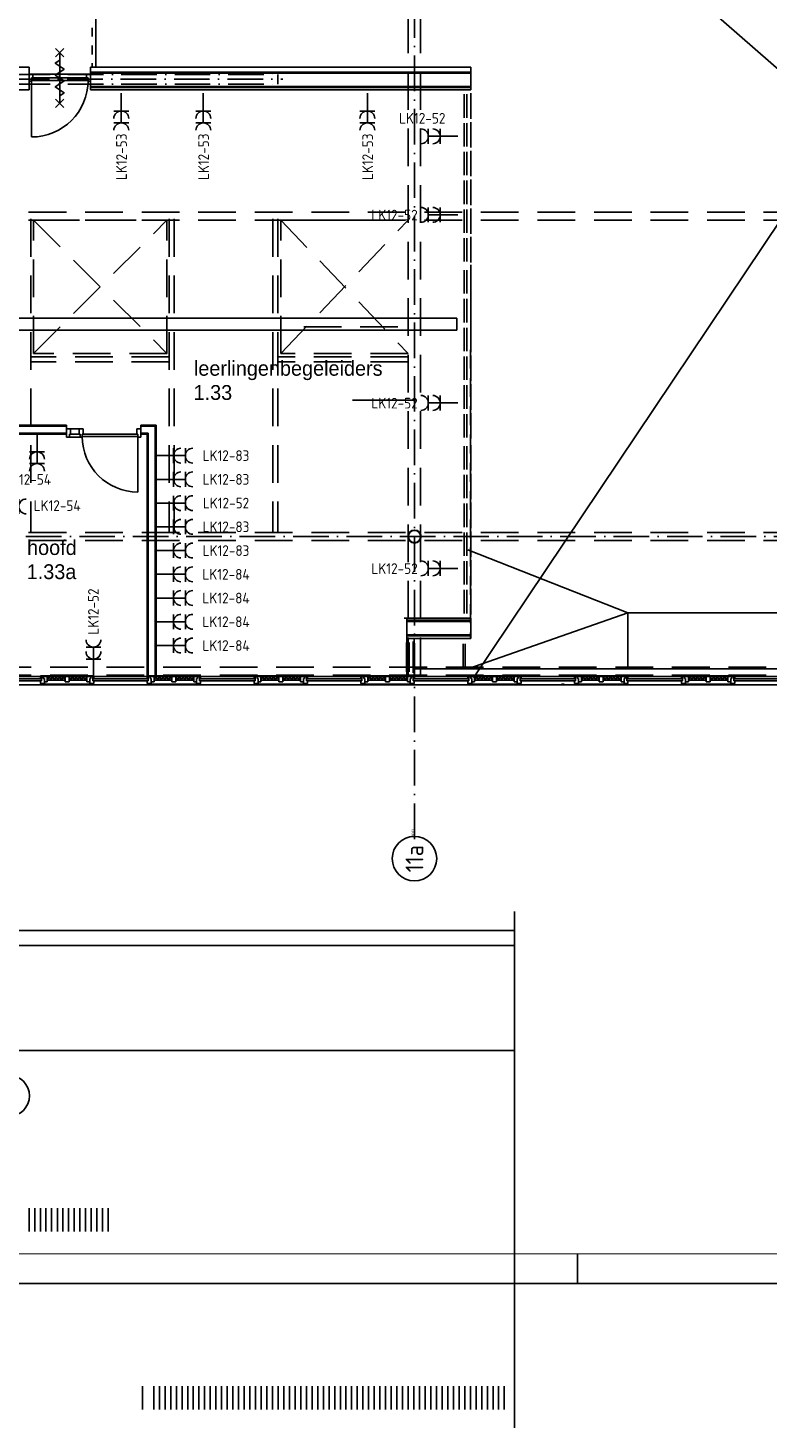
# Model space of a CAD drawing. Header units: millimetres. Extents: x 84333 to 241285, y -2244 to 84291.
# Tile 18 of 74: x 146007 to 158474, y -2244 to 21345. Entities that reach past the tile are written whole.
import ezdxf
from ezdxf.enums import TextEntityAlignment as Align

# ---------------------------------------------------------------- set-up
doc = ezdxf.new("R2010")
doc.units = ezdxf.units.MM
doc.header["$LTSCALE"] = 100
for name, pattern in [('DASHDOT', [9, 6, -1.5, 0, -1.5]), ('DASHED', [3, 1.5, -1.5]), ('HIDDEN', [9.525, 6.35, -3.175]), ('HIDDEN2', [4.7625, 3.175, -1.5875])]:
    doc.linetypes.add(name, pattern=pattern)
doc.layers.get('0').update_dxf_attribs({"linetype": 'CONTINUOUS'})
for name, color, linetype in [('AFDELING', 4, 'CONTINUOUS'), ('AL$7----_STRAMIEN', 1, 'DASHDOT'), ('AL21K---_ISOLATIE', 1, 'CONTINUOUS'), ('AL22----_BINNENWAND', 7, 'CONTINUOUS'), ('AL23----_VLOEREN', 4, 'CONTINUOUS'), ('AL27----_DAKEN', 7, 'CONTINUOUS'), ('AL28----_KONSTRUKTIE', 3, 'CONTINUOUS'), ('AL31----_BUITENKOZ', 7, 'CONTINUOUS'), ('AL32----_BINNENKOZ', 7, 'CONTINUOUS'), ('AL32----_DRAAIR', 7, 'CONTINUOUS'), ('AL32----_DRAAIRICHTING', 1, 'CONTINUOUS'), ('AL34----_BALUSTRADES', 4, 'DASHED'), ('AL65----_BEVEILIGING', 7, 'CONTINUOUS'), ('ALN-----_BLOCKNAAM', 2, 'CONTINUOUS'), ('ALXOU---_GLAS', 7, 'CONTINUOUS'), ('BOUW', 8, 'CONTINUOUS'), ('EB63103-_ATTRIB', 2, 'CONTINUOUS'), ('EL63103-_LICHT-WCD230V', 3, 'CONTINUOUS'), ('EL6441--_DATACOM', 3, 'CONTINUOUS'), ('KABELGGOOT1', 8, 'CONTINUOUS'), ('LIJN025', 10, 'CONTINUOUS'), ('LIJN050', 90, 'CONTINUOUS'), ('MV-BINNENKOZIJN', 1, 'CONTINUOUS'), ('TEKST25', 10, 'CONTINUOUS'), ('TEKST35', 50, 'CONTINUOUS'), ('TEKST50', 90, 'CONTINUOUS')]:
    doc.layers.add(name, color=color, linetype=linetype)
doc.styles.add('1_8', font='ISO', dxfattribs={"height": 1.8})
doc.styles.add('BURO-025', font='BUROFONT.shx', dxfattribs={"height": 250})
doc.styles.add('ISO', font='ISO.shx')
doc.styles.add('ROMAND', font='romand')
doc.styles.get("Standard").update_dxf_attribs({"font": 'iso.shx'})
doc.styles.add('TECHNIC', font='technic_.ttf')

# ---------------------------------------------------------------- blocks, each defined once
blk = doc.blocks.new('A0-GE')
at = {"layer": 'LIJN025'}
blk.add_line((645.5, 0), (645.5, 5), dxfattribs=at)
blk.add_lwpolyline([(1500, 841), (1500, 0), (0, 0), (0, 841)], close=True, dxfattribs=at)
at = {"layer": 'LIJN050', "const_width": 0.2}
blk.add_lwpolyline([(1495, 836), (25, 836), (25, 5), (1495, 5)], close=True, dxfattribs=at)
at = {"layer": 'TEKST25', "style": 'ROMAND', "width": 2.899115}
blk.add_attdef('STATUS', text='', height=2.5, dxfattribs=at).set_placement((1454, 71.5), (1493, 71.5), align=Align.FIT)
at = {"layer": 'TEKST25', "style": 'ISO'}
for tag, p in [('E', (1455.25, 66)), ('NAAM-E', (1466.75, 66)), ('DATUM-E', (1485, 66)), ('D', (1455.25, 61)), ('NAAM-D', (1466.75, 61)), ('DATUM-D', (1485, 61)), ('C', (1455.25, 56)), ('NAAM-C', (1466.75, 56)), ('DATUM-C', (1485, 56)), ('B', (1455.25, 51)), ('NAAM-B', (1466.75, 51)), ('DATUM-B', (1485, 51)), ('A', (1455.25, 46)), ('NAAM-A', (1466.75, 46)), ('DATUM-A', (1485, 46))]:
    blk.add_attdef(tag, text='', height=2.5, dxfattribs=at).set_placement(p, align=Align.CENTER)
for tag, p in [('DATUM', (1332.75, 36.25)), ('SCHAAL', (1368, 36.25)), ('GETEKEND', (1398.25, 36.25)), ('GECONTOL.', (1433, 36.25)), ('FORMAAT', (1463.25, 28.25))]:
    blk.add_attdef(tag, p, '', height=2.5, dxfattribs=at)
at = {"layer": 'TEKST35', "style": 'ISO'}
for tag, p in [('PROJECT', (1334.5, 72.5)), ('PLAATS', (1334.5, 63.5)), ('INSTALLATIE-REGEL1', (1334.5, 52.5)), ('INSTALLATIE-REGEL2', (1334.5, 43.5))]:
    blk.add_attdef(tag, p, '', height=4, dxfattribs=at)
blk.add_attdef('PROJ.NR.', text='', height=4, dxfattribs=at).set_placement((1481, 23), align=Align.CENTER)
at = {"layer": 'TEKST50', "style": 'ISO'}
blk.add_attdef('FILE-NAAM', text='', height=5, dxfattribs=at).set_placement((1473.5, 7.5), align=Align.CENTER)
blk = doc.blocks.new('ES3W2A')
for p, q in [((1.25, 2), (-1.25, 2)), ((1.25, 0), (-1.25, 0)), ((0, 2), (0, -3))]:
    blk.add_line(p, q)
for centre in [(0, 3.25), (0, 1.25)]:
    blk.add_arc(centre, 1.25, 180, 0)
at = {"style": '1_8'}
for tag, flags, p in [('VERMOGEN', 9, (-2.5, 5)), ('GROEP', 8, (0, 5)), ('SCHAK', 8, (2.5, 5)), ('TAL', 8, (2.5, 5)), ('GELIJK', 9, (5, 5)), ('KAST', 9, (7, 5))]:
    blk.add_attdef(tag, text='', height=1.8, rotation=90, dxfattribs=dict(at, flags=flags)).set_placement(p, align=Align.MIDDLE_CENTER)
at = {"style": '1_8', "width": 0.7, "flags": 8}
blk.add_attdef('DOEL', text='', height=1.8, rotation=90, dxfattribs=at).set_placement((-2.5, 5), align=Align.MIDDLE_LEFT)
at = {"style": '1_8', "flags": 9}
blk.add_attdef('M_CODE', text='', height=1.8, dxfattribs=at).set_placement((0, 0), align=Align.MIDDLE_CENTER)
blk = doc.blocks.new('1011')
at = {"layer": 'AL$7----_STRAMIEN', "color": 7, "linetype": 'Continuous'}
blk.add_circle((-750, 0), 750, dxfattribs=at)
at = {"layer": 'AL$7----_STRAMIEN', "color": 3, "linetype": 'Continuous'}
blk.add_attdef('STR-NAAM', text='', height=600, rotation=360, dxfattribs=at).set_placement((-750, 0), align=Align.MIDDLE)
at = {"layer": 'ALN-----_BLOCKNAAM', "linetype": 'Continuous'}
blk.add_text('1011', height=100, dxfattribs=at).set_placement((0, 0))
blk = doc.blocks.new('A$C13e6995e')
at = {"layer": 'AL$7----_STRAMIEN'}
blk.add_lwpolyline([(68185, 9924), (68185, 48023)], dxfattribs=at)
at = {"layer": 'AL$7----_STRAMIEN', "color": 1}
blk.add_lwpolyline([(107244, 15020), (59485, 15020), (37921, 15020)], dxfattribs=at)
at = {"layer": 'AL21K---_ISOLATIE', "color": 8, "linetype": 'Continuous'}
for p, q in [((62299, 12661), (61999, 12661)), ((62029, 12661), (61999, 12601)), ((62299, 12601), (61999, 12601)), ((62059, 12601), (62029, 12661)), ((62089, 12661), (62059, 12601)), ((62119, 12601), (62089, 12661)), ((62149, 12661), (62119, 12601)), ((62179, 12601), (62149, 12661)), ((62209, 12661), (62179, 12601)), ((62239, 12601), (62209, 12661)), ((62269, 12661), (62239, 12601)), ((62299, 12601), (62269, 12661)), ((62366, 12661), (62665, 12661)), ((62366, 12661), (62396, 12601)), ((62366, 12601), (62665, 12601)), ((62396, 12601), (62426, 12661)), ((62426, 12661), (62456, 12601)), ((62456, 12601), (62486, 12661)), ((62486, 12661), (62516, 12601)), ((62516, 12601), (62546, 12661)), ((62546, 12661), (62576, 12601)), ((62576, 12601), (62606, 12661)), ((62606, 12661), (62635, 12601)), ((62635, 12601), (62665, 12661)), ((64099, 12661), (63799, 12661)), ((63829, 12661), (63799, 12601)), ((64099, 12601), (63799, 12601)), ((63859, 12601), (63829, 12661)), ((63889, 12661), (63859, 12601)), ((63919, 12601), (63889, 12661)), ((63949, 12661), (63919, 12601)), ((63979, 12601), (63949, 12661)), ((64009, 12661), (63979, 12601)), ((64039, 12601), (64009, 12661)), ((64069, 12661), (64039, 12601)), ((64099, 12601), (64069, 12661)), ((64166, 12661), (64465, 12661)), ((64166, 12661), (64196, 12601)), ((64166, 12601), (64465, 12601)), ((64196, 12601), (64226, 12661)), ((64226, 12661), (64256, 12601)), ((64256, 12601), (64286, 12661)), ((64286, 12661), (64316, 12601)), ((64316, 12601), (64346, 12661)), ((64346, 12661), (64376, 12601)), ((64376, 12601), (64406, 12661)), ((64406, 12661), (64435, 12601)), ((64435, 12601), (64465, 12661)), ((65899, 12661), (65599, 12661)), ((65629, 12661), (65599, 12601)), ((65899, 12601), (65599, 12601)), ((65659, 12601), (65629, 12661)), ((65689, 12661), (65659, 12601)), ((65719, 12601), (65689, 12661)), ((65749, 12661), (65719, 12601)), ((65779, 12601), (65749, 12661)), ((65809, 12661), (65779, 12601)), ((65839, 12601), (65809, 12661)), ((65869, 12661), (65839, 12601)), ((65899, 12601), (65869, 12661)), ((65966, 12661), (66265, 12661)), ((65966, 12661), (65996, 12601)), ((65966, 12601), (66265, 12601)), ((65996, 12601), (66026, 12661)), ((66026, 12661), (66056, 12601)), ((66056, 12601), (66086, 12661)), ((66086, 12661), (66116, 12601)), ((66116, 12601), (66146, 12661)), ((66146, 12661), (66176, 12601)), ((66176, 12601), (66206, 12661)), ((66206, 12661), (66235, 12601)), ((66235, 12601), (66265, 12661)), ((67699, 12661), (67399, 12661)), ((67429, 12661), (67399, 12601)), ((67699, 12601), (67399, 12601)), ((67459, 12601), (67429, 12661)), ((67489, 12661), (67459, 12601)), ((67519, 12601), (67489, 12661)), ((67549, 12661), (67519, 12601)), ((67579, 12601), (67549, 12661)), ((67609, 12661), (67579, 12601)), ((67639, 12601), (67609, 12661)), ((67669, 12661), (67639, 12601)), ((67699, 12601), (67669, 12661)), ((67766, 12661), (68065, 12661)), ((67766, 12661), (67796, 12601)), ((67766, 12601), (68065, 12601)), ((67796, 12601), (67826, 12661)), ((67826, 12661), (67856, 12601)), ((67856, 12601), (67886, 12661)), ((67886, 12661), (67916, 12601)), ((67916, 12601), (67946, 12661)), ((67946, 12661), (67976, 12601)), ((67976, 12601), (68006, 12661)), ((68006, 12661), (68035, 12601)), ((68035, 12601), (68065, 12661)), ((69499, 12661), (69199, 12661)), ((69229, 12661), (69199, 12601)), ((69499, 12601), (69199, 12601)), ((69259, 12601), (69229, 12661)), ((69289, 12661), (69259, 12601)), ((69319, 12601), (69289, 12661)), ((69349, 12661), (69319, 12601)), ((69379, 12601), (69349, 12661)), ((69409, 12661), (69379, 12601)), ((69439, 12601), (69409, 12661)), ((69469, 12661), (69439, 12601)), ((69499, 12601), (69469, 12661)), ((69566, 12661), (69865, 12661)), ((69566, 12661), (69596, 12601)), ((69566, 12601), (69865, 12601)), ((69596, 12601), (69626, 12661)), ((69626, 12661), (69656, 12601)), ((69656, 12601), (69686, 12661)), ((69686, 12661), (69716, 12601)), ((69716, 12601), (69746, 12661)), ((69746, 12661), (69776, 12601)), ((69776, 12601), (69806, 12661)), ((69806, 12661), (69835, 12601)), ((69835, 12601), (69865, 12661)), ((71299, 12661), (70999, 12661)), ((71029, 12661), (70999, 12601)), ((71299, 12601), (70999, 12601)), ((71059, 12601), (71029, 12661)), ((71089, 12661), (71059, 12601)), ((71119, 12601), (71089, 12661)), ((71149, 12661), (71119, 12601)), ((71179, 12601), (71149, 12661)), ((71209, 12661), (71179, 12601)), ((71239, 12601), (71209, 12661)), ((71269, 12661), (71239, 12601)), ((71299, 12601), (71269, 12661)), ((71366, 12661), (71665, 12661)), ((71366, 12661), (71396, 12601)), ((71366, 12601), (71665, 12601)), ((71396, 12601), (71426, 12661)), ((71426, 12661), (71456, 12601)), ((71456, 12601), (71486, 12661)), ((71486, 12661), (71516, 12601)), ((71516, 12601), (71546, 12661)), ((71546, 12661), (71576, 12601)), ((71576, 12601), (71606, 12661)), ((71606, 12661), (71635, 12601)), ((71635, 12601), (71665, 12661)), ((73099, 12661), (72799, 12661)), ((72829, 12661), (72799, 12601)), ((73099, 12601), (72799, 12601)), ((72859, 12601), (72829, 12661)), ((72889, 12661), (72859, 12601)), ((72919, 12601), (72889, 12661)), ((72949, 12661), (72919, 12601)), ((72979, 12601), (72949, 12661)), ((73009, 12661), (72979, 12601)), ((73039, 12601), (73009, 12661)), ((73069, 12661), (73039, 12601)), ((73099, 12601), (73069, 12661)), ((73166, 12661), (73465, 12661)), ((73166, 12661), (73196, 12601)), ((73166, 12601), (73465, 12601)), ((73196, 12601), (73226, 12661)), ((73226, 12661), (73256, 12601)), ((73256, 12601), (73286, 12661)), ((73286, 12661), (73316, 12601)), ((73316, 12601), (73346, 12661)), ((73346, 12661), (73376, 12601)), ((73376, 12601), (73406, 12661)), ((73406, 12661), (73435, 12601)), ((73435, 12601), (73465, 12661))]:
    blk.add_line(p, q, dxfattribs=at)
at = {"layer": 'AL22----_BINNENWAND', "color": 8}
for p, q in [((60832, 16895), (62321, 16895)), ((62321, 16895), (62321, 16745)), ((63572, 16895), (63832, 16895)), ((63572, 16745), (63572, 16895)), ((63832, 16895), (63832, 12676)), ((62321, 16745), (60982, 16745)), ((63682, 16745), (63572, 16745)), ((63682, 12676), (63682, 16745)), ((63832, 12676), (63682, 12676))]:
    blk.add_line(p, q, dxfattribs=at)
at = {"layer": 'AL22----_BINNENWAND', "color": 8, "linetype": 'Continuous'}
for p, q in [((60847, 16880), (62321, 16880)), ((60967, 16760), (62321, 16760)), ((63572, 16880), (63817, 16880)), ((63572, 16760), (63697, 16760)), ((63697, 16760), (63697, 12676)), ((63817, 16880), (63817, 12676))]:
    blk.add_line(p, q, dxfattribs=at)
at = {"layer": 'AL23----_VLOEREN', "color": 8}
for p, q in [((69182, 12640), (85987, 37720)), ((64831, 31191), (85987, 12673)), ((62819, 25013), (62819, 22930))]:
    blk.add_line(p, q, dxfattribs=at)
at = {"layer": 'AL27----_DAKEN', "color": 8, "linetype": 'HIDDEN'}
for p, q in [((61765, 18103), (64015, 20353)), ((61765, 20353), (64015, 18103)), ((61765, 18103), (61765, 20353)), ((61906, 20353), (63706, 20353)), ((65935, 18103), (68079, 20353)), ((65935, 20353), (68079, 18103)), ((66106, 20353), (67906, 20353)), ((67906, 18553), (66106, 18553)), ((64016, 18103), (61765, 18103))]:
    blk.add_line(p, q, dxfattribs=at)
for points in [[(64015, 18103), (64015, 20353)], [(65935, 18103), (65935, 20353)], [(68079, 18103), (65935, 18103)]]:
    blk.add_lwpolyline(points, dxfattribs=at)
at = {"layer": 'AL28----_KONSTRUKTIE', "color": 8}
for radius, start, end in [(110, 0, 180), (102, 0, 180), (110, 180, 0), (102, 180, 0)]:
    blk.add_arc((68185, 15020), radius, start, end, dxfattribs=at)
at = {"layer": 'AL31----_BUITENKOZ', "color": 8}
for p, q in [((60982, 12661), (61882, 12661)), ((60982, 12520), (61882, 12520)), ((61882, 12661), (61882, 12676)), ((61882, 12676), (62782, 12676)), ((62782, 12661), (61882, 12661)), ((61899, 12661), (61882, 12661)), ((61882, 12661), (61882, 12622)), ((61882, 12622), (61899, 12622)), ((61882, 12547), (61882, 12592)), ((61882, 12592), (61899, 12592)), ((61949, 12547), (61882, 12547)), ((61882, 12520), (61882, 12532)), ((61882, 12532), (62782, 12532)), ((62782, 12520), (61882, 12520)), ((61892, 12532), (61892, 12547)), ((61892, 12547), (61935, 12547)), ((61935, 12532), (61892, 12532)), ((61899, 12622), (61899, 12661)), ((61899, 12661), (61932, 12661)), ((61899, 12592), (61899, 12661)), ((61932, 12661), (61932, 12626)), ((61932, 12626), (61932, 12661)), ((61932, 12661), (61999, 12661)), ((61932, 12626), (61949, 12626)), ((61949, 12626), (61932, 12626)), ((61935, 12547), (61935, 12532)), ((61949, 12626), (61949, 12547)), ((61949, 12571), (61949, 12626)), ((61999, 12571), (61949, 12571)), ((61999, 12661), (61999, 12571)), ((62299, 12661), (62299, 12571)), ((62366, 12661), (62299, 12661)), ((62299, 12571), (62366, 12571)), ((62366, 12571), (62366, 12661)), ((62665, 12661), (62665, 12571)), ((62732, 12661), (62665, 12661)), ((62665, 12571), (62715, 12571)), ((62732, 12626), (62715, 12626)), ((62715, 12626), (62715, 12547)), ((62715, 12571), (62715, 12626)), ((62715, 12626), (62732, 12626)), ((62715, 12547), (62782, 12547)), ((62729, 12547), (62729, 12532)), ((62772, 12547), (62729, 12547)), ((62729, 12532), (62772, 12532)), ((62765, 12661), (62732, 12661)), ((62732, 12661), (62732, 12626)), ((62732, 12626), (62732, 12661)), ((62765, 12622), (62765, 12661)), ((62765, 12661), (62782, 12661)), ((62765, 12592), (62765, 12661)), ((62782, 12622), (62765, 12622)), ((62782, 12592), (62765, 12592)), ((62772, 12532), (62772, 12547)), ((62782, 12676), (62782, 12661)), ((62782, 12661), (63682, 12661)), ((62782, 12661), (62782, 12622)), ((62782, 12547), (62782, 12592)), ((62782, 12532), (62782, 12520)), ((62782, 12520), (63682, 12520)), ((63682, 12661), (63682, 12676)), ((63682, 12676), (64582, 12676)), ((64582, 12661), (63682, 12661)), ((63699, 12661), (63682, 12661)), ((63682, 12661), (63682, 12622)), ((63682, 12622), (63699, 12622)), ((63682, 12547), (63682, 12592)), ((63682, 12592), (63699, 12592)), ((63749, 12547), (63682, 12547)), ((63682, 12520), (63682, 12532)), ((63682, 12532), (64582, 12532)), ((64582, 12520), (63682, 12520)), ((63692, 12532), (63692, 12547)), ((63692, 12547), (63735, 12547)), ((63735, 12532), (63692, 12532)), ((63699, 12622), (63699, 12661)), ((63699, 12661), (63732, 12661)), ((63699, 12592), (63699, 12661)), ((63732, 12626), (63732, 12661)), ((63732, 12661), (63799, 12661)), ((63732, 12661), (63732, 12626)), ((63749, 12626), (63732, 12626)), ((63732, 12626), (63749, 12626)), ((63735, 12547), (63735, 12532)), ((63749, 12571), (63749, 12626)), ((63749, 12626), (63749, 12547)), ((63799, 12571), (63749, 12571)), ((63799, 12661), (63799, 12571)), ((64099, 12661), (64099, 12571)), ((64166, 12661), (64099, 12661)), ((64099, 12571), (64166, 12571)), ((64166, 12571), (64166, 12661)), ((64465, 12661), (64465, 12571)), ((64532, 12661), (64465, 12661)), ((64465, 12571), (64515, 12571)), ((64515, 12571), (64515, 12626)), ((64515, 12626), (64532, 12626)), ((64532, 12626), (64515, 12626)), ((64515, 12626), (64515, 12547)), ((64515, 12547), (64582, 12547)), ((64529, 12547), (64529, 12532)), ((64572, 12547), (64529, 12547)), ((64529, 12532), (64572, 12532)), ((64532, 12626), (64532, 12661)), ((64565, 12661), (64532, 12661)), ((64532, 12661), (64532, 12626)), ((64565, 12622), (64565, 12661)), ((64565, 12661), (64582, 12661)), ((64565, 12592), (64565, 12661)), ((64582, 12622), (64565, 12622)), ((64582, 12592), (64565, 12592)), ((64572, 12532), (64572, 12547)), ((64582, 12676), (64582, 12661)), ((64582, 12661), (65482, 12661)), ((64582, 12661), (64582, 12622)), ((64582, 12547), (64582, 12592)), ((64582, 12532), (64582, 12520)), ((64582, 12520), (65482, 12520)), ((65482, 12661), (65482, 12676)), ((65482, 12676), (66382, 12676)), ((66382, 12661), (65482, 12661)), ((65499, 12661), (65482, 12661)), ((65482, 12661), (65482, 12622)), ((65482, 12622), (65499, 12622)), ((65482, 12547), (65482, 12592)), ((65482, 12592), (65499, 12592)), ((65549, 12547), (65482, 12547)), ((65482, 12520), (65482, 12532)), ((65482, 12532), (66382, 12532)), ((66382, 12520), (65482, 12520)), ((65492, 12532), (65492, 12547)), ((65492, 12547), (65535, 12547)), ((65535, 12532), (65492, 12532)), ((65499, 12622), (65499, 12661)), ((65499, 12661), (65532, 12661)), ((65499, 12592), (65499, 12661)), ((65532, 12626), (65532, 12661)), ((65532, 12661), (65599, 12661)), ((65532, 12661), (65532, 12626)), ((65549, 12626), (65532, 12626)), ((65532, 12626), (65549, 12626)), ((65535, 12547), (65535, 12532)), ((65549, 12571), (65549, 12626)), ((65549, 12626), (65549, 12547)), ((65599, 12571), (65549, 12571)), ((65599, 12661), (65599, 12571)), ((65899, 12661), (65899, 12571)), ((65966, 12661), (65899, 12661)), ((65899, 12571), (65966, 12571)), ((65966, 12571), (65966, 12661)), ((66265, 12661), (66265, 12571)), ((66332, 12661), (66265, 12661)), ((66265, 12571), (66315, 12571)), ((66315, 12571), (66315, 12626)), ((66315, 12626), (66332, 12626)), ((66332, 12626), (66315, 12626)), ((66315, 12626), (66315, 12547)), ((66315, 12547), (66382, 12547)), ((66329, 12547), (66329, 12532)), ((66372, 12547), (66329, 12547)), ((66329, 12532), (66372, 12532)), ((66332, 12626), (66332, 12661)), ((66365, 12661), (66332, 12661)), ((66332, 12661), (66332, 12626)), ((66365, 12622), (66365, 12661)), ((66365, 12661), (66382, 12661)), ((66365, 12592), (66365, 12661)), ((66382, 12622), (66365, 12622)), ((66382, 12592), (66365, 12592)), ((66372, 12532), (66372, 12547)), ((66382, 12676), (66382, 12661)), ((66382, 12661), (67282, 12661)), ((66382, 12661), (66382, 12622)), ((66382, 12547), (66382, 12592)), ((66382, 12532), (66382, 12520)), ((66382, 12520), (67282, 12520)), ((67282, 12661), (67282, 12676)), ((67282, 12676), (68182, 12676)), ((68182, 12661), (67282, 12661)), ((67299, 12661), (67282, 12661)), ((67282, 12661), (67282, 12622)), ((67282, 12622), (67299, 12622)), ((67282, 12547), (67282, 12592)), ((67282, 12592), (67299, 12592)), ((67349, 12547), (67282, 12547)), ((67282, 12520), (67282, 12532)), ((67282, 12532), (68182, 12532)), ((68182, 12520), (67282, 12520)), ((67292, 12532), (67292, 12547)), ((67292, 12547), (67335, 12547)), ((67335, 12532), (67292, 12532)), ((67299, 12622), (67299, 12661)), ((67299, 12661), (67332, 12661)), ((67299, 12592), (67299, 12661)), ((67332, 12661), (67332, 12626)), ((67332, 12626), (67332, 12661)), ((67332, 12661), (67399, 12661)), ((67332, 12626), (67349, 12626)), ((67349, 12626), (67332, 12626)), ((67335, 12547), (67335, 12532)), ((67349, 12626), (67349, 12547)), ((67349, 12571), (67349, 12626)), ((67399, 12571), (67349, 12571)), ((67399, 12661), (67399, 12571)), ((67699, 12661), (67699, 12571)), ((67766, 12661), (67699, 12661)), ((67699, 12571), (67766, 12571)), ((67766, 12571), (67766, 12661)), ((68065, 12661), (68065, 12571)), ((68132, 12661), (68065, 12661)), ((68065, 12571), (68115, 12571)), ((68132, 12626), (68115, 12626)), ((68115, 12626), (68115, 12547)), ((68115, 12571), (68115, 12626)), ((68115, 12626), (68132, 12626)), ((68115, 12547), (68182, 12547)), ((68129, 12547), (68129, 12532)), ((68172, 12547), (68129, 12547)), ((68129, 12532), (68172, 12532)), ((68165, 12661), (68132, 12661)), ((68132, 12661), (68132, 12626)), ((68132, 12626), (68132, 12661)), ((68165, 12622), (68165, 12661)), ((68165, 12661), (68182, 12661)), ((68165, 12592), (68165, 12661)), ((68182, 12622), (68165, 12622)), ((68182, 12592), (68165, 12592)), ((68172, 12532), (68172, 12547)), ((68182, 12676), (68182, 12661)), ((68182, 12661), (69082, 12661)), ((68182, 12661), (68182, 12622)), ((68182, 12547), (68182, 12592)), ((68182, 12532), (68182, 12520)), ((68182, 12520), (69082, 12520)), ((69082, 12661), (69082, 12676)), ((69082, 12676), (69982, 12676)), ((69099, 12661), (69082, 12661)), ((69082, 12661), (69082, 12622)), ((69982, 12661), (69082, 12661)), ((69082, 12622), (69099, 12622)), ((69082, 12547), (69082, 12592)), ((69082, 12592), (69099, 12592)), ((69149, 12547), (69082, 12547)), ((69082, 12520), (69082, 12532)), ((69082, 12532), (69982, 12532)), ((69982, 12520), (69082, 12520)), ((69092, 12532), (69092, 12547)), ((69092, 12547), (69135, 12547)), ((69135, 12532), (69092, 12532)), ((69099, 12622), (69099, 12661)), ((69099, 12661), (69132, 12661)), ((69099, 12592), (69099, 12661)), ((69132, 12661), (69132, 12626)), ((69132, 12626), (69132, 12661)), ((69132, 12661), (69199, 12661)), ((69132, 12626), (69149, 12626)), ((69149, 12626), (69132, 12626)), ((69135, 12547), (69135, 12532)), ((69149, 12626), (69149, 12547)), ((69149, 12571), (69149, 12626)), ((69199, 12571), (69149, 12571)), ((69199, 12661), (69199, 12571)), ((69499, 12661), (69499, 12571)), ((69566, 12661), (69499, 12661)), ((69499, 12571), (69566, 12571)), ((69566, 12571), (69566, 12661)), ((69865, 12661), (69865, 12571)), ((69932, 12661), (69865, 12661)), ((69865, 12571), (69915, 12571)), ((69915, 12571), (69915, 12626)), ((69915, 12626), (69932, 12626)), ((69932, 12626), (69915, 12626)), ((69915, 12626), (69915, 12547)), ((69915, 12547), (69982, 12547)), ((69929, 12547), (69929, 12532)), ((69972, 12547), (69929, 12547)), ((69929, 12532), (69972, 12532)), ((69932, 12626), (69932, 12661)), ((69965, 12661), (69932, 12661)), ((69932, 12661), (69932, 12626)), ((69965, 12622), (69965, 12661)), ((69965, 12661), (69982, 12661)), ((69965, 12592), (69965, 12661)), ((69982, 12622), (69965, 12622)), ((69982, 12592), (69965, 12592)), ((69972, 12532), (69972, 12547)), ((69982, 12676), (69982, 12661)), ((69982, 12661), (70882, 12661)), ((69982, 12661), (69982, 12622)), ((69982, 12547), (69982, 12592)), ((69982, 12532), (69982, 12520)), ((69982, 12520), (70882, 12520)), ((70654, 12520), (70654, 12532)), ((70707, 12532), (70664, 12532)), ((70882, 12661), (70882, 12676)), ((70882, 12676), (71782, 12676)), ((71782, 12661), (70882, 12661)), ((70899, 12661), (70882, 12661)), ((70882, 12661), (70882, 12622)), ((70882, 12622), (70899, 12622)), ((70882, 12547), (70882, 12592)), ((70882, 12592), (70899, 12592)), ((70949, 12547), (70882, 12547)), ((70882, 12520), (70882, 12532)), ((70882, 12532), (71782, 12532)), ((71782, 12520), (70882, 12520)), ((70892, 12532), (70892, 12547)), ((70892, 12547), (70935, 12547)), ((70935, 12532), (70892, 12532)), ((70899, 12622), (70899, 12661)), ((70899, 12661), (70932, 12661)), ((70899, 12592), (70899, 12661)), ((70932, 12626), (70932, 12661)), ((70932, 12661), (70999, 12661)), ((70932, 12661), (70932, 12626)), ((70949, 12626), (70932, 12626)), ((70932, 12626), (70949, 12626)), ((70935, 12547), (70935, 12532)), ((70949, 12571), (70949, 12626)), ((70949, 12626), (70949, 12547)), ((70999, 12571), (70949, 12571)), ((70999, 12661), (70999, 12571)), ((71299, 12661), (71299, 12571)), ((71366, 12661), (71299, 12661)), ((71299, 12571), (71366, 12571)), ((71366, 12571), (71366, 12661)), ((71665, 12661), (71665, 12571)), ((71732, 12661), (71665, 12661)), ((71665, 12571), (71715, 12571)), ((71715, 12571), (71715, 12626)), ((71715, 12626), (71732, 12626)), ((71732, 12626), (71715, 12626)), ((71715, 12626), (71715, 12547)), ((71715, 12547), (71782, 12547)), ((71729, 12547), (71729, 12532)), ((71772, 12547), (71729, 12547)), ((71729, 12532), (71772, 12532)), ((71732, 12626), (71732, 12661)), ((71765, 12661), (71732, 12661)), ((71732, 12661), (71732, 12626)), ((71765, 12622), (71765, 12661)), ((71765, 12661), (71782, 12661)), ((71765, 12592), (71765, 12661)), ((71782, 12622), (71765, 12622)), ((71782, 12592), (71765, 12592)), ((71772, 12532), (71772, 12547)), ((71782, 12676), (71782, 12661)), ((71782, 12661), (72682, 12661)), ((71782, 12661), (71782, 12622)), ((71782, 12547), (71782, 12592)), ((71782, 12532), (71782, 12520)), ((71782, 12520), (72682, 12520)), ((72682, 12661), (72682, 12676)), ((72682, 12676), (73582, 12676)), ((73582, 12661), (72682, 12661)), ((72699, 12661), (72682, 12661)), ((72682, 12661), (72682, 12622)), ((72682, 12622), (72699, 12622)), ((72682, 12547), (72682, 12592)), ((72682, 12592), (72699, 12592)), ((72749, 12547), (72682, 12547)), ((72682, 12532), (73582, 12532)), ((73582, 12520), (72682, 12520)), ((72692, 12532), (72692, 12547)), ((72692, 12547), (72735, 12547)), ((72699, 12622), (72699, 12661)), ((72699, 12661), (72732, 12661)), ((72699, 12592), (72699, 12661)), ((72732, 12626), (72732, 12661)), ((72732, 12661), (72799, 12661)), ((72732, 12661), (72732, 12626)), ((72749, 12626), (72732, 12626)), ((72732, 12626), (72749, 12626)), ((72735, 12547), (72735, 12532)), ((72749, 12571), (72749, 12626)), ((72749, 12626), (72749, 12547)), ((72799, 12571), (72749, 12571)), ((72799, 12661), (72799, 12571)), ((73099, 12661), (73099, 12571)), ((73166, 12661), (73099, 12661)), ((73099, 12571), (73166, 12571)), ((73166, 12571), (73166, 12661)), ((73465, 12661), (73465, 12571)), ((73532, 12661), (73465, 12661)), ((73465, 12571), (73515, 12571)), ((73515, 12571), (73515, 12626)), ((73515, 12626), (73532, 12626)), ((73532, 12626), (73515, 12626)), ((73515, 12626), (73515, 12547)), ((73515, 12547), (73582, 12547)), ((73529, 12547), (73529, 12532)), ((73572, 12547), (73529, 12547)), ((73529, 12532), (73572, 12532)), ((73532, 12626), (73532, 12661)), ((73565, 12661), (73532, 12661)), ((73532, 12661), (73532, 12626)), ((73565, 12622), (73565, 12661)), ((73565, 12661), (73582, 12661)), ((73565, 12592), (73565, 12661)), ((73582, 12622), (73565, 12622)), ((73582, 12592), (73565, 12592)), ((73572, 12532), (73572, 12547)), ((73582, 12676), (73582, 12661)), ((73582, 12661), (74482, 12661)), ((73582, 12661), (73582, 12622)), ((73582, 12547), (73582, 12592)), ((73582, 12532), (73582, 12520)), ((73582, 12520), (74482, 12520))]:
    blk.add_line(p, q, dxfattribs=at)
at = {"layer": 'AL32----_BINNENKOZ', "color": 8}
for p, q in [((62819, 25013), (62819, 22932)), ((57779, 22930), (61691, 22930)), ((61691, 22930), (61691, 22550)), ((62725, 22930), (62725, 22550)), ((62725, 22930), (69135, 22930)), ((69135, 22930), (69135, 22550)), ((61758, 22810), (61691, 22810)), ((61691, 22810), (61691, 22740)), ((61691, 22740), (61691, 22740)), ((61691, 22740), (61691, 22696)), ((61691, 22696), (61731, 22696)), ((62685, 22747), (61731, 22747)), ((61731, 22696), (61731, 22747)), ((61731, 22747), (61758, 22747)), ((62685, 22707), (61731, 22707)), ((61758, 22747), (61758, 22810)), ((62658, 22747), (62658, 22810)), ((62658, 22810), (62725, 22810)), ((62685, 22747), (62658, 22747)), ((62685, 22696), (62685, 22747)), ((62725, 22696), (62685, 22696)), ((62725, 22845), (69135, 22845)), ((62725, 22830), (69135, 22830)), ((62725, 22810), (62725, 22740)), ((62725, 22740), (62725, 22740)), ((62725, 22740), (62725, 22696)), ((57779, 22550), (61691, 22550)), ((62725, 22605), (69135, 22605)), ((62725, 22585), (69135, 22585)), ((62725, 22550), (69135, 22550)), ((69021, 22078), (69021, 22473)), ((69068, 22078), (69068, 22473)), ((69135, 22061), (69135, 22490)), ((69021, 21593), (69021, 21988)), ((69068, 21593), (69068, 21988)), ((69135, 21576), (69135, 22005)), ((69021, 21108), (69021, 21503)), ((69068, 21108), (69068, 21503)), ((69135, 21091), (69135, 21520)), ((69021, 20623), (69021, 21018)), ((69068, 20623), (69068, 21018)), ((69135, 20606), (69135, 21035)), ((69021, 20138), (69021, 20533)), ((69068, 20138), (69068, 20533)), ((69135, 20121), (69135, 20550)), ((69135, 19636), (69135, 20065)), ((69021, 19653), (69021, 20048)), ((69068, 19653), (69068, 20048)), ((69021, 19114), (69021, 19509)), ((69068, 19114), (69068, 19509)), ((69135, 19097), (69135, 19526)), ((69021, 18629), (69021, 19024)), ((69068, 18629), (69068, 19024)), ((69135, 18612), (69135, 19041)), ((69021, 18144), (69021, 18539)), ((69068, 18144), (69068, 18539)), ((69135, 18127), (69135, 18556)), ((69021, 17659), (69021, 18054)), ((69068, 17659), (69068, 18054)), ((69135, 17642), (69135, 18071)), ((69021, 17174), (69021, 17569)), ((69068, 17174), (69068, 17569)), ((69135, 17157), (69135, 17586)), ((69021, 16689), (69021, 17084)), ((69068, 16689), (69068, 17084)), ((69135, 16672), (69135, 17101)), ((62321, 16694), (62321, 16833)), ((62321, 16833), (62388, 16833)), ((62388, 16833), (62538, 16833)), ((62388, 16833), (62388, 16745)), ((62605, 16833), (62538, 16833)), ((62538, 16833), (62538, 16745)), ((62605, 16745), (62605, 16833)), ((63572, 16833), (63505, 16833)), ((63505, 16833), (63505, 16745)), ((63572, 16694), (63572, 16833)), ((62371, 16694), (62321, 16694)), ((62388, 16745), (62371, 16745)), ((62371, 16745), (62371, 16694)), ((62371, 16694), (62555, 16694)), ((62388, 16745), (62538, 16745)), ((62538, 16745), (62555, 16745)), ((62555, 16745), (62555, 16694)), ((62555, 16694), (62588, 16694)), ((62555, 16694), (62588, 16694)), ((62588, 16694), (62588, 16745)), ((62588, 16745), (62605, 16745)), ((62588, 16745), (62588, 16705)), ((63522, 16745), (62588, 16745)), ((62588, 16705), (63522, 16705)), ((63505, 16745), (63522, 16745)), ((63522, 16745), (63522, 16694)), ((63522, 16705), (63522, 16745)), ((63522, 16694), (63572, 16694)), ((69021, 16150), (69021, 16545)), ((69068, 16150), (69068, 16545)), ((69135, 16133), (69135, 16562)), ((69021, 15665), (69021, 16060)), ((69068, 15665), (69068, 16060)), ((69135, 15648), (69135, 16077)), ((69021, 15180), (69021, 15575)), ((69068, 15180), (69068, 15575)), ((69135, 15163), (69135, 15592)), ((69135, 14678), (69135, 15107)), ((69021, 14695), (69021, 15090)), ((69068, 14695), (69068, 15090)), ((69082, 14798), (71782, 13737)), ((69021, 14210), (69021, 14605)), ((69068, 14210), (69068, 14605)), ((69135, 14193), (69135, 14622)), ((69021, 13725), (69021, 14120)), ((69068, 13725), (69068, 14120)), ((69135, 13708), (69135, 14137)), ((69082, 12789), (71782, 13737)), ((71782, 13737), (74482, 13737)), ((71782, 13737), (71782, 12789)), ((68057, 13645), (69135, 13645)), ((68057, 13300), (68057, 13645)), ((68057, 13610), (69135, 13610)), ((68057, 13590), (69135, 13590)), ((69135, 13645), (69135, 13300)), ((68050, 12743), (68050, 13233)), ((68057, 13365), (69135, 13365)), ((68057, 13350), (69135, 13350)), ((68057, 13300), (69135, 13300)), ((68097, 12743), (68097, 13233)), ((68164, 12726), (68164, 13250)), ((69007, 13210), (69007, 12789)), ((69041, 13210), (69041, 12789)), ((68157, 12789), (85987, 12789))]:
    blk.add_line(p, q, dxfattribs=at)
at = {"layer": 'AL32----_BINNENKOZ', "color": 8, "linetype": 'HIDDEN2'}
for p, q in [((62819, 22932), (69135, 22930)), ((69135, 22930), (69128, 13305)), ((69135, 13645), (68011, 13645)), ((68057, 12667), (68057, 13645)), ((69128, 13305), (68182, 13305)), ((68182, 13305), (68182, 12667))]:
    blk.add_line(p, q, dxfattribs=at)
at = {"layer": 'AL32----_BINNENKOZ', "color": 8, "linetype": 'DASHDOT'}
for p, q in [((56944, 22805), (65882, 22805)), ((58733, 22725), (65969, 22725)), ((65882, 22805), (65882, 22645)), ((56944, 22645), (65882, 22645))]:
    blk.add_line(p, q, dxfattribs=at)
at = {"layer": 'AL32----_BINNENKOZ', "color": 8, "linetype": 'Continuous'}
blk.add_line((62658, 22810), (61758, 22810), dxfattribs=at)
at = {"layer": 'AL32----_DRAAIR', "color": 8}
blk.add_line((61731, 21753), (61731, 22707), dxfattribs=at)
blk.add_arc((61731, 22707), 954, 270, 0, dxfattribs=at)
at = {"layer": 'AL32----_DRAAIRICHTING', "color": 8}
blk.add_line((63522, 16705), (63522, 15771), dxfattribs=at)
blk.add_arc((63522, 16705), 934, 180, 270, dxfattribs=at)
at = {"layer": 'AL34----_BALUSTRADES', "color": 8}
blk.add_line((62757, 25094), (62757, 22930), dxfattribs=at)
at = {"layer": 'AL65----_BEVEILIGING', "color": 8, "linetype": 'Continuous'}
for points in [[(62138, 23242), (62278, 23102)], [(62278, 23242), (62138, 23102)], [(62208, 23172), (62208, 22322)], [(62208, 23047), (62133, 22997), (62283, 22897), (62208, 22847)], [(62208, 22847), (62133, 22797), (62283, 22697), (62208, 22647)], [(62208, 22647), (62133, 22597), (62283, 22497), (62208, 22447)], [(62138, 22392), (62278, 22252)], [(62278, 22392), (62138, 22252)]]:
    blk.add_lwpolyline(points, dxfattribs=at)
at = {"layer": 'ALXOU---_GLAS', "color": 8}
for p, q in [((60965, 12622), (61899, 12622)), ((61899, 12592), (60965, 12592)), ((61899, 12622), (61899, 12592)), ((62765, 12592), (62765, 12622)), ((62765, 12622), (63699, 12622)), ((63699, 12592), (62765, 12592)), ((63699, 12622), (63699, 12592)), ((64565, 12592), (64565, 12622)), ((64565, 12622), (65499, 12622)), ((65499, 12592), (64565, 12592)), ((65499, 12622), (65499, 12592)), ((66365, 12592), (66365, 12622)), ((66365, 12622), (67299, 12622)), ((67299, 12592), (66365, 12592)), ((67299, 12622), (67299, 12592)), ((68165, 12592), (68165, 12622)), ((68165, 12622), (69099, 12622)), ((69099, 12592), (68165, 12592)), ((69099, 12622), (69099, 12592)), ((69965, 12592), (69965, 12622)), ((69965, 12622), (70899, 12622)), ((70899, 12592), (69965, 12592)), ((70899, 12622), (70899, 12592)), ((71765, 12592), (71765, 12622)), ((71765, 12622), (72699, 12622)), ((72699, 12592), (71765, 12592)), ((72699, 12622), (72699, 12592)), ((73565, 12592), (73565, 12622)), ((73565, 12622), (74499, 12622)), ((74499, 12592), (73565, 12592))]:
    blk.add_line(p, q, dxfattribs=at)
at = {"layer": 'BOUW'}
for p, q in [((69869, 0), (69869, 8703)), ((69869, 8381), (56660, 8381)), ((69869, 8131), (56280, 8131)), ((56304, 6363), (69869, 6363)), ((61691, 3313), (61691, 3706)), ((61787, 3313), (61787, 3706)), ((61882, 3313), (61882, 3706)), ((61977, 3313), (61977, 3706)), ((62072, 3313), (62072, 3706)), ((62168, 3313), (62168, 3706)), ((62263, 3313), (62263, 3706)), ((62358, 3313), (62358, 3706)), ((62453, 3313), (62453, 3706)), ((62549, 3313), (62549, 3706)), ((62644, 3313), (62644, 3706)), ((62739, 3313), (62739, 3706)), ((62834, 3313), (62834, 3706)), ((62930, 3313), (62930, 3706)), ((63025, 3313), (63025, 3706)), ((63602, 313), (63602, 706)), ((63792, 313), (63792, 706)), ((63888, 313), (63888, 706)), ((63983, 313), (63983, 706)), ((64078, 313), (64078, 706)), ((64173, 313), (64173, 706)), ((64269, 313), (64269, 706)), ((64364, 313), (64364, 706)), ((64459, 313), (64459, 706)), ((64554, 313), (64554, 706)), ((64650, 313), (64650, 706)), ((64745, 313), (64745, 706)), ((64840, 313), (64840, 706)), ((64935, 313), (64935, 706)), ((65031, 313), (65031, 706)), ((65126, 313), (65126, 706)), ((65221, 313), (65221, 706)), ((65316, 313), (65316, 706)), ((65412, 313), (65412, 706)), ((65507, 313), (65507, 706)), ((65602, 313), (65602, 706)), ((65697, 313), (65697, 706)), ((65793, 313), (65793, 706)), ((65888, 313), (65888, 706)), ((65983, 313), (65983, 706)), ((66079, 313), (66079, 706)), ((66174, 313), (66174, 706)), ((66269, 313), (66269, 706)), ((66364, 313), (66364, 706)), ((66460, 313), (66460, 706)), ((66555, 313), (66555, 706)), ((66650, 313), (66650, 706)), ((66745, 313), (66745, 706)), ((66841, 313), (66841, 706)), ((66936, 313), (66936, 706)), ((67031, 313), (67031, 706)), ((67126, 313), (67126, 706)), ((67222, 313), (67222, 706)), ((67317, 313), (67317, 706)), ((67412, 313), (67412, 706)), ((67507, 313), (67507, 706)), ((67603, 313), (67603, 706)), ((67698, 313), (67698, 706)), ((67793, 313), (67793, 706)), ((67888, 313), (67888, 706)), ((67984, 313), (67984, 706)), ((68079, 313), (68079, 706)), ((68174, 313), (68174, 706)), ((68269, 313), (68269, 706)), ((68365, 313), (68365, 706)), ((68460, 313), (68460, 706)), ((68555, 313), (68555, 706)), ((68650, 313), (68650, 706)), ((68746, 313), (68746, 706)), ((68841, 313), (68841, 706)), ((68936, 313), (68936, 706)), ((69031, 313), (69031, 706)), ((69127, 313), (69127, 706)), ((69222, 313), (69222, 706)), ((69317, 313), (69317, 706)), ((69413, 313), (69413, 706)), ((69508, 313), (69508, 706)), ((69603, 313), (69603, 706)), ((69698, 313), (69698, 706))]:
    blk.add_line(p, q, dxfattribs=at)
blk.add_circle((61352, 5597), 346, dxfattribs=at)
at = {"layer": 'KABELGGOOT1'}
for p, q in [((54308, 18700), (68899, 18700)), ((68899, 18700), (68899, 18500)), ((68899, 18500), (56940, 18500))]:
    blk.add_line(p, q, dxfattribs=at)
at = {"layer": 'MV-BINNENKOZIJN', "color": 2, "linetype": 'HIDDEN'}
for p, q in [((85180, 20488), (60190, 20488)), ((85180, 20353), (60190, 20353)), ((85541, 12822), (55527, 12822)), ((85541, 12687), (55527, 12687))]:
    blk.add_line(p, q, dxfattribs=at)
at = {"layer": 'MV-BINNENKOZIJN'}
blk.add_line((67143, 17318), (68185, 17318), dxfattribs=at)
at = {"layer": 'MV-BINNENKOZIJN', "color": 2, "linetype": 'HIDDEN'}
for points in [[(68079, 12686), (68079, 36726)], [(68289, 12686), (68289, 36726)], [(61724, 20371), (61724, 15088)], [(64054, 20371), (64054, 15088)], [(64136, 20371), (64136, 15088)], [(65801, 20371), (65801, 15088)], [(65883, 20371), (65883, 15088)], [(64054, 18050), (61724, 18050)], [(64054, 17967), (61724, 17967)], [(68079, 18050), (65902, 18050)], [(68079, 17967), (65902, 17967)], [(85180, 15088), (60190, 15088)], [(85180, 14953), (60190, 14953)]]:
    blk.add_lwpolyline(points, dxfattribs=at)
at = {"layer": 'MV-BINNENKOZIJN', "const_width": 25}
blk.add_lwpolyline([(68172, 17318, 1), (68197, 17318, 1)], format="xyb", close=True, dxfattribs=at)
at = {"layer": 'AL$7----_STRAMIEN', "xscale": 0.5, "yscale": 0.5, "zscale": 0.5, "rotation": 90.00000000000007}
blk.add_blockref('1011', (68185, 9968), dxfattribs=at).add_auto_attribs({'STR-NAAM': '11a'})
at = {"layer": 'AFDELING', "color": 8, "style": 'TECHNIC'}
for p in [(92219, 54468), (58038, 41625), (88108, 41444)]:
    blk.add_attdef('VIDE', text='', height=500, dxfattribs=at).set_placement(p, align=Align.CENTER)
blk.add_attdef('VIDE', text='', height=500, rotation=90, dxfattribs=at).set_placement((75129, 25766), align=Align.CENTER)
at = {"layer": 'BOUW', "style": 'BURO-025'}
for s, p in [('leerlingenbegeleiders', (64469, 17730)), ('1.33', (64463, 17323)), ('hoofd', (61658, 14710)), ('1.33a', (61652, 14303))]:
    blk.add_text(s, height=250, dxfattribs=at).set_placement(p)

msp = doc.modelspace()

# ---------------------------------------------------------------- block references
at = {"xscale": 100, "yscale": 100, "zscale": 100}
msp.add_blockref('A0-GE', (90712, 191), dxfattribs=at)
at = {"layer": 'EL63103-_LICHT-WCD230V'}
ref = msp.add_blockref('ES3W2A', (147578, 19946), dxfattribs=dict(at, xscale=100, yscale=100, zscale=100, rotation=180))
ref.add_attrib('GROEP', 'LK12-53', dxfattribs={"layer": 'EB63103-_ATTRIB', "color": 1, "height": 180, "rotation": 90, "style": '1_8', "flags": 8}).set_placement((147582, 19567), align=Align.MIDDLE_RIGHT)
ref = msp.add_blockref('ES3W2A', (148960, 19946), dxfattribs=dict(at, xscale=100, yscale=100, zscale=100, rotation=180))
ref.add_attrib('GROEP', 'LK12-53', dxfattribs={"layer": 'EB63103-_ATTRIB', "color": 1, "height": 180, "rotation": 90, "style": '1_8', "flags": 8}).set_placement((148965, 19567), align=Align.MIDDLE_RIGHT)
ref = msp.add_blockref('ES3W2A', (151724, 19946), dxfattribs=dict(at, xscale=100, yscale=100, zscale=100, rotation=180))
ref.add_attrib('GROEP', 'LK12-53', dxfattribs={"layer": 'EB63103-_ATTRIB', "color": 1, "height": 180, "rotation": 90, "style": '1_8', "flags": 8}).set_placement((151729, 19567), align=Align.MIDDLE_RIGHT)
ref = msp.add_blockref('ES3W2A', (152951, 19520), dxfattribs=dict(at, xscale=100, yscale=100, zscale=100, rotation=90))
ref.add_attrib('GROEP', 'LK12-52', dxfattribs={"layer": 'EB63103-_ATTRIB', "color": 1, "height": 180, "style": '1_8', "flags": 8}).set_placement((153039, 19824), align=Align.MIDDLE_RIGHT)
ref = msp.add_blockref('ES3W2A', (152951, 18197), dxfattribs=dict(at, xscale=100, yscale=100, zscale=100, rotation=90))
ref.add_attrib('GROEP', 'LK12-52', dxfattribs={"layer": 'EB63103-_ATTRIB', "color": 1, "height": 180, "style": '1_8', "flags": 8}).set_placement((152572, 18193), align=Align.MIDDLE_RIGHT)
ref = msp.add_blockref('ES3W2A', (152951, 15028), dxfattribs=dict(at, xscale=100, yscale=100, zscale=100, rotation=90))
ref.add_attrib('GROEP', 'LK12-52', dxfattribs={"layer": 'EB63103-_ATTRIB', "color": 1, "height": 180, "style": '1_8', "flags": 8}).set_placement((152572, 15024), align=Align.MIDDLE_RIGHT)
ref = msp.add_blockref('ES3W2A', (146159, 14205), dxfattribs=dict(at, xscale=100, yscale=100, zscale=100, rotation=180))
ref.add_attrib('GROEP', 'LK12-54', dxfattribs={"layer": 'EB63103-_ATTRIB', "color": 1, "height": 180, "style": '1_8', "flags": 8}).set_placement((146395, 13738), align=Align.MIDDLE_RIGHT)
ref = msp.add_blockref('ES3W2A', (148458, 14140), dxfattribs=dict(at, xscale=100, yscale=100, zscale=100, rotation=270))
ref.add_attrib('GROEP', 'LK12-83', dxfattribs={"layer": 'EB63103-_ATTRIB', "color": 1, "height": 180, "style": '1_8', "flags": 8}).set_placement((149343, 14140), align=Align.MIDDLE_CENTER)
ref = msp.add_blockref('ES3W2A', (148458, 13740), dxfattribs=dict(at, xscale=100, yscale=100, zscale=100, rotation=270))
ref.add_attrib('GROEP', 'LK12-83', dxfattribs={"layer": 'EB63103-_ATTRIB', "color": 1, "height": 180, "style": '1_8', "flags": 8}).set_placement((149343, 13740), align=Align.MIDDLE_CENTER)
ref = msp.add_blockref('ES3W2A', (148458, 13340), dxfattribs=dict(at, xscale=100, yscale=100, zscale=100, rotation=270))
ref.add_attrib('GROEP', 'LK12-52', dxfattribs={"layer": 'EB63103-_ATTRIB', "color": 1, "height": 180, "style": '1_8', "flags": 8}).set_placement((149343, 13340), align=Align.MIDDLE_CENTER)
ref = msp.add_blockref('ES3W2A', (145651, 13283), dxfattribs=dict(at, xscale=-100, yscale=100, zscale=100, rotation=270))
ref.add_attrib('GROEP', 'LK12-54', dxfattribs={"layer": 'EB63103-_ATTRIB', "color": 1, "height": 180, "style": '1_8', "flags": 8}).set_placement((146893, 13298), align=Align.MIDDLE_RIGHT)
ref = msp.add_blockref('ES3W2A', (148458, 12940), dxfattribs=dict(at, xscale=100, yscale=100, zscale=100, rotation=270))
ref.add_attrib('GROEP', 'LK12-83', dxfattribs={"layer": 'EB63103-_ATTRIB', "color": 1, "height": 180, "style": '1_8', "flags": 8}).set_placement((149343, 12940), align=Align.MIDDLE_CENTER)
ref = msp.add_blockref('ES3W2A', (148458, 12540), dxfattribs=dict(at, xscale=100, yscale=100, zscale=100, rotation=270))
ref.add_attrib('GROEP', 'LK12-83', dxfattribs={"layer": 'EB63103-_ATTRIB', "color": 1, "height": 180, "style": '1_8', "flags": 8}).set_placement((149343, 12540), align=Align.MIDDLE_CENTER)
ref = msp.add_blockref('ES3W2A', (152951, 12240), dxfattribs=dict(at, xscale=100, yscale=100, zscale=100, rotation=90))
ref.add_attrib('GROEP', 'LK12-52', dxfattribs={"layer": 'EB63103-_ATTRIB', "color": 1, "height": 180, "style": '1_8', "flags": 8}).set_placement((152572, 12236), align=Align.MIDDLE_RIGHT)
ref = msp.add_blockref('ES3W2A', (148458, 12140), dxfattribs=dict(at, xscale=100, yscale=100, zscale=100, rotation=270))
ref.add_attrib('GROEP', 'LK12-84', dxfattribs={"layer": 'EB63103-_ATTRIB', "color": 1, "height": 180, "style": '1_8', "flags": 8}).set_placement((149343, 12140), align=Align.MIDDLE_CENTER)
ref = msp.add_blockref('ES3W2A', (147110, 10713), dxfattribs=dict(at, xscale=-100, yscale=100, zscale=100))
ref.add_attrib('GROEP', 'LK12-52', dxfattribs={"layer": 'EB63103-_ATTRIB', "color": 1, "height": 180, "rotation": 90, "style": '1_8', "flags": 8}).set_placement((147109, 11902), align=Align.MIDDLE_RIGHT)
ref = msp.add_blockref('ES3W2A', (148458, 11740), dxfattribs=dict(at, xscale=100, yscale=100, zscale=100, rotation=270))
ref.add_attrib('GROEP', 'LK12-84', dxfattribs={"layer": 'EB63103-_ATTRIB', "color": 1, "height": 180, "style": '1_8', "flags": 8}).set_placement((149343, 11740), align=Align.MIDDLE_CENTER)
ref = msp.add_blockref('ES3W2A', (148458, 11340), dxfattribs=dict(at, xscale=100, yscale=100, zscale=100, rotation=270))
ref.add_attrib('GROEP', 'LK12-84', dxfattribs={"layer": 'EB63103-_ATTRIB', "color": 1, "height": 180, "style": '1_8', "flags": 8}).set_placement((149343, 11340), align=Align.MIDDLE_CENTER)
ref = msp.add_blockref('ES3W2A', (148458, 10940), dxfattribs=dict(at, xscale=100, yscale=100, zscale=100, rotation=270))
ref.add_attrib('GROEP', 'LK12-84', dxfattribs={"layer": 'EB63103-_ATTRIB', "color": 1, "height": 180, "style": '1_8', "flags": 8}).set_placement((149343, 10940), align=Align.MIDDLE_CENTER)
at = {"layer": 'EL6441--_DATACOM'}
msp.add_blockref('A$C13e6995e', (84333, -2244), dxfattribs=at)

doc.saveas('drawing.dxf')
